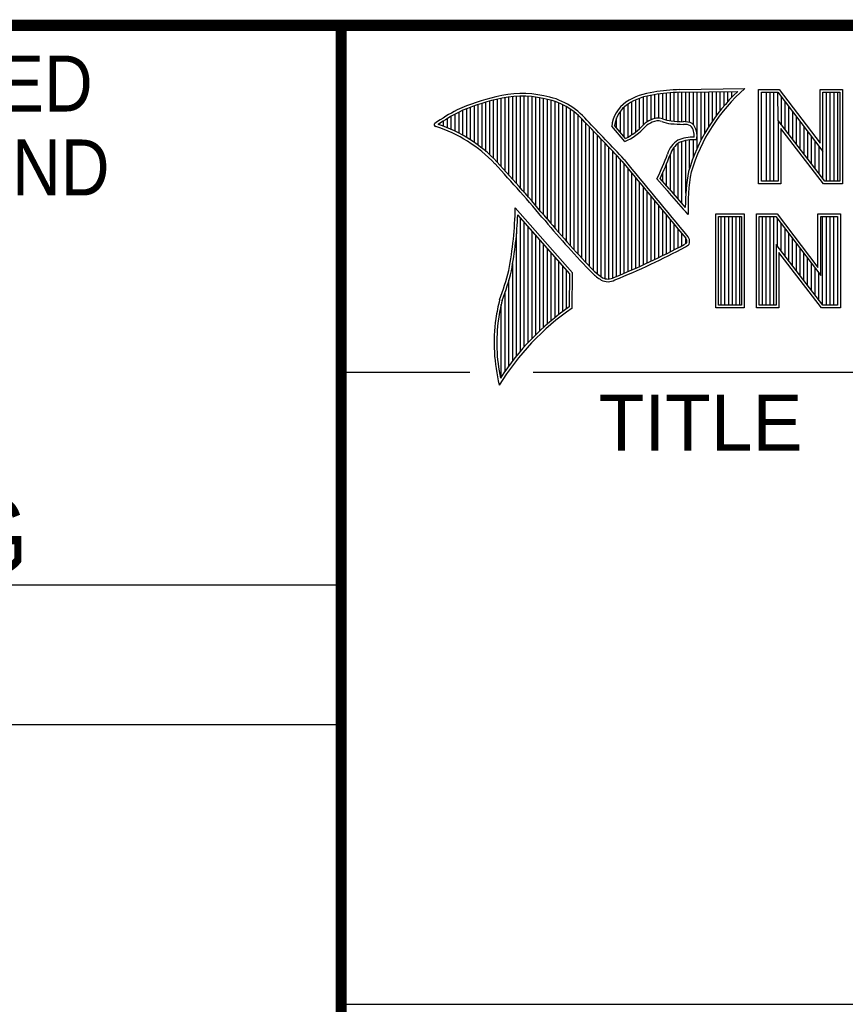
# Model space of a CAD drawing. Header units: inches. Extents: x 0 to 34, y 0 to 22.
# Tile 57 of 108: x 27.8 to 29.3, y 1.3 to 3. Entities that reach past the tile are written whole.
import ezdxf

# ---------------------------------------------------------------- set-up
doc = ezdxf.new("R2010")
doc.units = ezdxf.units.IN
doc.header["$LTSCALE"] = 1.87
doc.header["$MEASUREMENT"] = 0
doc.layers.get('0').update_dxf_attribs({"linetype": 'CONTINUOUS'})
doc.layers.add('NOTE', color=7, linetype='CONTINUOUS')
doc.styles.get("Standard").update_dxf_attribs({"font": 'txt', "width": 0.8})
doc.styles.add('TEXTSTYLE_2', font='txt')
doc.styles.add('TEXTSTYLE_3', font='txt', dxfattribs={"width": 0.9})

msp = doc.modelspace()

# ---------------------------------------------------------------- linework, layer by layer
at = {"color": 2, "linetype": 'CONTINUOUS'}
for p, q in [((28.3793, 3.0003), (33.5093, 3.0003)), ((28.3793, 3.0003), (28.3793, 1.2503)), ((28.9844, 2.885), (29.1009, 2.8868)), ((28.6659, 2.7474), (28.6659, 2.8695)), ((28.6727, 2.7398), (28.6727, 2.8708)), ((28.6796, 2.7323), (28.6796, 2.8719)), ((28.6865, 2.7247), (28.6865, 2.8727)), ((28.6933, 2.717), (28.6933, 2.8732)), ((28.7002, 2.7092), (28.7002, 2.8734)), ((28.707, 2.7014), (28.707, 2.8733)), ((28.7139, 2.6936), (28.7139, 2.873)), ((28.7208, 2.6856), (28.7208, 2.8724)), ((28.7276, 2.6776), (28.7276, 2.8716)), ((28.7345, 2.6696), (28.7345, 2.8704)), ((28.7414, 2.6615), (28.7414, 2.869)), ((28.913, 2.8153), (28.913, 2.8696)), ((28.9198, 2.8223), (28.9198, 2.8719)), ((28.9267, 2.8275), (28.9267, 2.8737)), ((28.9336, 2.8311), (28.9336, 2.875)), ((28.9404, 2.8335), (28.9404, 2.8759)), ((28.9473, 2.834), (28.9473, 2.8769)), ((28.9542, 2.8327), (28.9542, 2.8778)), ((28.961, 2.8306), (28.961, 2.8785)), ((28.9679, 2.8292), (28.9679, 2.8791)), ((28.9747, 2.8285), (28.9747, 2.8796)), ((28.9816, 2.828), (28.9816, 2.88)), ((28.9845, 2.8802), (29.0882, 2.8817)), ((28.9885, 2.8278), (28.9885, 2.8802)), ((28.9953, 2.8276), (28.9953, 2.8803)), ((29.0022, 2.8263), (29.0022, 2.8804)), ((29.0091, 2.822), (29.0091, 2.8805)), ((29.0159, 2.7805), (29.0159, 2.8806)), ((29.0228, 2.7947), (29.0228, 2.8807)), ((29.0297, 2.8073), (29.0297, 2.8808)), ((29.0365, 2.8188), (29.0365, 2.881)), ((29.0434, 2.8293), (29.0434, 2.8811)), ((29.0502, 2.8389), (29.0502, 2.8812)), ((29.0571, 2.8479), (29.0571, 2.8813)), ((29.064, 2.8562), (29.064, 2.8814)), ((29.0708, 2.8641), (29.0708, 2.8815)), ((29.0777, 2.8714), (29.0777, 2.8816)), ((29.1256, 2.8852), (29.1624, 2.8852)), ((29.1256, 2.7166), (29.1256, 2.8852)), ((29.1305, 2.8804), (29.16, 2.8804)), ((29.1305, 2.7215), (29.1305, 2.8804)), ((29.1395, 2.7215), (29.1395, 2.8804)), ((29.1462, 2.7215), (29.1462, 2.8804)), ((29.1529, 2.7215), (29.1529, 2.8804)), ((29.1604, 2.8299), (29.1596, 2.8804)), ((29.16, 2.8804), (29.2402, 2.7746)), ((29.1624, 2.8852), (29.2354, 2.7891)), ((29.1663, 2.8222), (29.1663, 2.872)), ((29.2354, 2.8852), (29.2754, 2.8852)), ((29.2354, 2.7891), (29.2354, 2.8852)), ((29.2402, 2.8804), (29.2705, 2.8804)), ((29.2402, 2.7746), (29.2402, 2.8804)), ((29.2469, 2.7215), (29.2469, 2.8804)), ((29.2536, 2.7215), (29.2536, 2.8804)), ((29.2603, 2.7215), (29.2603, 2.8804)), ((29.267, 2.7215), (29.267, 2.8804)), ((29.2705, 2.8804), (29.2705, 2.7215)), ((29.2754, 2.8852), (29.2754, 2.7166)), ((28.6109, 2.7952), (28.6109, 2.8535)), ((28.6178, 2.7906), (28.6178, 2.856)), ((28.6247, 2.7856), (28.6247, 2.8584)), ((28.6315, 2.7803), (28.6315, 2.8606)), ((28.6384, 2.7747), (28.6384, 2.8626)), ((28.6453, 2.7685), (28.6453, 2.8645)), ((28.6521, 2.762), (28.6521, 2.8662)), ((28.659, 2.7548), (28.659, 2.8679)), ((28.7482, 2.6533), (28.7482, 2.8677)), ((28.7551, 2.6452), (28.7551, 2.8659)), ((28.762, 2.6372), (28.762, 2.8638)), ((28.7688, 2.6293), (28.7688, 2.8611)), ((28.7757, 2.6214), (28.7757, 2.858)), ((28.7826, 2.6137), (28.7826, 2.8543)), ((28.8855, 2.8005), (28.8855, 2.854)), ((28.8924, 2.8003), (28.8924, 2.8594)), ((28.8992, 2.8044), (28.8992, 2.8634)), ((28.9061, 2.8094), (28.9061, 2.8668)), ((29.173, 2.8135), (29.173, 2.8632)), ((29.1798, 2.8048), (29.1798, 2.8543)), ((28.5766, 2.8137), (28.5766, 2.8374)), ((28.5835, 2.8105), (28.5835, 2.8412)), ((28.5904, 2.8071), (28.5904, 2.8449)), ((28.5972, 2.8034), (28.5972, 2.8479)), ((28.6041, 2.7994), (28.6041, 2.8508)), ((28.7894, 2.606), (28.7894, 2.8501)), ((28.7963, 2.5985), (28.7963, 2.8451)), ((28.8031, 2.591), (28.8031, 2.8394)), ((28.8718, 2.8167), (28.8718, 2.8343)), ((28.8786, 2.8086), (28.8786, 2.8464)), ((29.1865, 2.7961), (29.1865, 2.8455)), ((29.1932, 2.7873), (29.1932, 2.8367)), ((28.556, 2.8217), (28.556, 2.8246)), ((28.5629, 2.8193), (28.5629, 2.8291)), ((28.5698, 2.8166), (28.5698, 2.8333)), ((28.81, 2.5836), (28.81, 2.8328)), ((28.8169, 2.5762), (28.8169, 2.8253)), ((28.8237, 2.569), (28.8237, 2.8181)), ((28.8865, 2.792), (28.8631, 2.8194)), ((28.8878, 2.7979), (28.8682, 2.8209)), ((29.2438, 2.7215), (29.1604, 2.8299)), ((29.1604, 2.8299), (29.1604, 2.7215)), ((29.1999, 2.7786), (29.1999, 2.8278)), ((29.2066, 2.7699), (29.2066, 2.819)), ((28.8306, 2.5618), (28.8306, 2.8109)), ((28.8375, 2.5556), (28.8375, 2.8037)), ((29.2414, 2.7166), (29.1653, 2.8156)), ((29.1653, 2.8156), (29.1653, 2.7166)), ((29.2133, 2.7612), (29.2133, 2.8101)), ((29.22, 2.7525), (29.22, 2.8013)), ((28.8443, 2.5505), (28.8443, 2.7965)), ((28.8512, 2.5472), (28.8512, 2.7893)), ((28.8581, 2.5466), (28.8581, 2.782)), ((28.9747, 2.697), (28.9747, 2.7823)), ((28.9816, 2.689), (28.9816, 2.7889)), ((28.9885, 2.6813), (28.9885, 2.7921)), ((28.9953, 2.6998), (28.9953, 2.7939)), ((29.0022, 2.7448), (29.0022, 2.795)), ((29.0091, 2.7642), (29.0091, 2.7954)), ((29.2267, 2.7437), (29.2267, 2.7924)), ((29.2334, 2.735), (29.2334, 2.7836)), ((28.8649, 2.5483), (28.8649, 2.7748)), ((28.8718, 2.5513), (28.8718, 2.7675)), ((28.9679, 2.7053), (28.9679, 2.7699)), ((29.2402, 2.7263), (29.2402, 2.7746)), ((28.8786, 2.5541), (28.8786, 2.7602)), ((28.8855, 2.557), (28.8855, 2.7523)), ((28.961, 2.7133), (28.961, 2.7519)), ((28.8924, 2.5599), (28.8924, 2.744)), ((28.8992, 2.5628), (28.8992, 2.7357)), ((28.9542, 2.7212), (28.9542, 2.7362)), ((28.9061, 2.5659), (28.9061, 2.7274)), ((28.913, 2.5689), (28.913, 2.7191)), ((28.9198, 2.5721), (28.9198, 2.7107)), ((28.962, 2.7048), (28.9438, 2.7257)), ((28.9657, 2.7079), (28.9496, 2.7264)), ((29.1653, 2.7166), (29.1256, 2.7166)), ((29.1604, 2.7215), (29.1305, 2.7215)), ((29.2754, 2.7166), (29.2414, 2.7166)), ((29.2705, 2.7215), (29.2438, 2.7215)), ((28.9267, 2.5752), (28.9267, 2.7024)), ((28.9336, 2.5784), (28.9336, 2.6941)), ((28.9404, 2.5817), (28.9404, 2.6858)), ((28.9473, 2.585), (28.9473, 2.6775)), ((28.7934, 2.5573), (28.6909, 2.6738)), ((28.7886, 2.5555), (28.6954, 2.6613)), ((28.9542, 2.5884), (28.9542, 2.6692)), ((28.961, 2.5918), (28.961, 2.6609)), ((28.9997, 2.6619), (28.9953, 2.6667)), ((29.0492, 2.6631), (29.1, 2.6631)), ((29.0492, 2.4947), (29.0492, 2.6631)), ((29.0541, 2.6583), (29.0951, 2.6583)), ((29.0541, 2.4996), (29.0541, 2.6583)), ((29.0587, 2.4996), (29.0587, 2.6583)), ((29.0654, 2.4996), (29.0654, 2.6583)), ((29.0721, 2.4996), (29.0721, 2.6583)), ((29.0788, 2.4996), (29.0788, 2.6583)), ((29.0855, 2.4996), (29.0855, 2.6583)), ((29.0922, 2.4996), (29.0922, 2.6583)), ((29.0951, 2.6583), (29.0951, 2.4996)), ((29.1, 2.6631), (29.1, 2.4947)), ((29.1218, 2.6633), (29.1586, 2.6633)), ((29.1218, 2.4947), (29.1218, 2.6633)), ((29.1267, 2.6584), (29.1562, 2.6584)), ((29.1267, 2.4996), (29.1267, 2.6584)), ((29.1325, 2.4996), (29.1325, 2.6584)), ((29.1392, 2.4996), (29.1392, 2.6584)), ((29.1459, 2.4996), (29.1459, 2.6584)), ((29.1526, 2.4996), (29.1526, 2.6584)), ((29.1562, 2.6584), (29.2364, 2.5527)), ((29.1586, 2.6633), (29.2315, 2.5672)), ((29.2315, 2.6633), (29.2716, 2.6633)), ((29.2315, 2.5672), (29.2315, 2.6633)), ((29.2364, 2.6584), (29.2667, 2.6584)), ((29.2364, 2.5527), (29.2364, 2.6584)), ((29.2399, 2.4996), (29.2399, 2.6584)), ((29.2466, 2.4996), (29.2466, 2.6584)), ((29.2533, 2.4996), (29.2533, 2.6584)), ((29.26, 2.4996), (29.26, 2.6584)), ((29.2667, 2.6584), (29.2667, 2.4996)), ((29.2716, 2.6633), (29.2716, 2.4947)), ((28.7002, 2.4174), (28.7002, 2.6559)), ((28.707, 2.4253), (28.707, 2.6481)), ((28.7139, 2.4329), (28.7139, 2.6403)), ((28.9679, 2.5953), (28.9679, 2.6526)), ((28.9747, 2.5988), (28.9747, 2.6443)), ((29.1593, 2.6044), (29.1593, 2.6543)), ((29.1661, 2.5957), (29.1661, 2.6454)), ((28.6933, 2.4092), (28.6933, 2.6277)), ((28.7208, 2.4401), (28.7208, 2.6325)), ((28.7276, 2.447), (28.7276, 2.6247)), ((28.9816, 2.6024), (28.9816, 2.636)), ((28.9885, 2.606), (28.9885, 2.6277)), ((29.1728, 2.587), (29.1728, 2.6366)), ((29.1795, 2.5783), (29.1795, 2.6277)), ((28.7345, 2.4537), (28.7345, 2.6169)), ((28.7414, 2.46), (28.7414, 2.6091)), ((28.9953, 2.6099), (28.9953, 2.6194)), ((29.24, 2.4996), (29.1566, 2.608)), ((29.1566, 2.608), (29.1566, 2.4996)), ((29.1862, 2.5695), (29.1862, 2.6189)), ((29.1929, 2.5608), (29.1929, 2.6101)), ((28.7482, 2.4662), (28.7482, 2.6013)), ((28.7551, 2.472), (28.7551, 2.5935)), ((29.2376, 2.4947), (29.1615, 2.5937)), ((29.1615, 2.5937), (29.1615, 2.4947)), ((29.1996, 2.5521), (29.1996, 2.6012)), ((29.2063, 2.5434), (29.2063, 2.5924)), ((28.6865, 2.4005), (28.6865, 2.5745)), ((28.762, 2.4777), (28.762, 2.5857)), ((28.7688, 2.4831), (28.7688, 2.5779)), ((28.7757, 2.4884), (28.7757, 2.5701)), ((29.213, 2.5346), (29.213, 2.5835)), ((29.2197, 2.5259), (29.2197, 2.5747)), ((28.7826, 2.4934), (28.7826, 2.5623)), ((28.7875, 2.4969), (28.7886, 2.5555)), ((28.7923, 2.4943), (28.7934, 2.5573)), ((29.2265, 2.5172), (29.2265, 2.5658)), ((29.2332, 2.5085), (29.2332, 2.557)), ((28.6796, 2.3913), (28.6796, 2.5443)), ((28.6727, 2.3817), (28.6727, 2.5223)), ((28.6659, 2.3715), (28.6659, 2.501)), ((29.0951, 2.4996), (29.0541, 2.4996)), ((29.1566, 2.4996), (29.1267, 2.4996)), ((29.2667, 2.4996), (29.24, 2.4996)), ((29.1, 2.4947), (29.0492, 2.4947)), ((29.1615, 2.4947), (29.1218, 2.4947)), ((29.2716, 2.4947), (29.2376, 2.4947)), ((28.38, 2.38), (28.61, 2.38)), ((28.7231, 2.38), (33.5, 2.38)), ((25.58, 2), (28.38, 2)), ((25.58, 1.75), (28.38, 1.75)), ((28.3793, 1.2503), (33.5093, 1.2503))]:
    msp.add_line(p, q, dxfattribs=at)
at = {"color": 7, "linetype": 'CONTINUOUS', "const_width": 0.02}
for points in [[(25.58, 3), (33.5, 3)], [(28.38, 3), (28.38, 0.5)]]:
    msp.add_lwpolyline(points, dxfattribs=at)
at = {"color": 2, "linetype": 'CONTINUOUS'}
for centre, radius, start, end in [((29.3103, 2.6468), 0.3185, 131.1194, 163.4134), ((28.7308, 2.5386), 0.3417, 102.6162, 114.8514), ((28.7025, 2.6998), 0.1784, 77.2812, 105.0674), ((28.7025, 2.6998), 0.1736, 77.2325, 105.1014), ((28.7213, 2.7479), 0.1227, 40.1648, 80.8423), ((28.7213, 2.7479), 0.1276, 40.2336, 80.7738), ((28.9506, 2.7677), 0.1134, 96.3007, 123.1683), ((28.9506, 2.7677), 0.1086, 96.2448, 123.1265), ((29.0012, 2.475), 0.4104, 92.3477, 98.8369), ((29.0012, 2.475), 0.4056, 92.3565, 98.8522), ((29.3103, 2.6468), 0.3233, 133.4016, 163.4573), ((28.7308, 2.5386), 0.3369, 102.5985, 114.8293), ((28.9233, 2.8131), 0.0605, 125.0326, 174.0473), ((28.9233, 2.8131), 0.0556, 125.1127, 171.9558), ((28.7753, 2.4938), 0.4018, 117.9346, 124.569), ((28.7753, 2.4938), 0.3969, 117.9533, 124.0367), ((28.9458, 2.807), 0.0271, 72.6167, 117.3893), ((28.5489, 2.822), 0.00299, 121.3524, 265.803), ((28.4751, 2.5845), 0.2458, 43.1667, 72.5704), ((28.4751, 2.5845), 0.2507, 43.1667, 71.8499), ((21.1581, -4.5074), 10.6031, 43.24659, 43.76754), ((21.1581, -4.5074), 10.6079, 43.24574, 43.76673), ((28.8427, 2.8903), 0.1076, 293.9922, 318.4433), ((28.8427, 2.8903), 0.1028, 295.9955, 318.5906), ((28.9521, 2.7868), 0.048, 112.9192, 132.2696), ((28.9521, 2.7868), 0.0432, 112.6635, 131.9293), ((28.9458, 2.807), 0.0222, 72.9386, 117.864), ((28.9776, 2.8958), 0.0722, 249.5553, 263.1674), ((28.9776, 2.8958), 0.0673, 249.4421, 263.134), ((28.9951, 3.0772), 0.2544, 264.112, 269.1019), ((28.9951, 3.0772), 0.2495, 264.1212, 269.0704), ((28.9924, 2.7937), 0.0341, 64.4657, 92.2507), ((28.9924, 2.7937), 0.0292, 66.3199, 92.502), ((28.9831, 2.8025), 0.0276, 355.2993, 40.45), ((28.9831, 2.8025), 0.0325, 347.1186, 42.4046), ((29.0102, 2.7231), 0.0771, 89.6555, 111.8728), ((29.0054, 2.7573), 0.0444, 122.696, 163.5009), ((29.0054, 2.7573), 0.0396, 123.3504, 163.7172), ((29.0102, 2.7231), 0.0723, 86.3771, 111.5055), ((28.547, 2.9226), 0.443, 333.6071, 339.8417), ((28.547, 2.9226), 0.4478, 334.0205, 339.8621), ((26.652, 0.9006), 2.7324, 39.9155, 42.7665), ((129.7875, 86.0025), 130.8121, 219.521915, 219.600266), ((129.7875, 86.0025), 130.8073, 219.521847, 219.600368), ((29.3273, 2.6768), 0.3327, 169.238, 180.3751), ((29.3273, 2.6768), 0.3279, 169.2806, 182.6074), ((29.5269, 3.164), 0.728, 219.1094, 223.0893), ((29.5269, 3.164), 0.7231, 219.1028, 222.5928), ((28.0416, 2.6849), 0.6494, 349.0855, 359.0208), ((28.0416, 2.6849), 0.6542, 349.0755, 357.9397), ((30.1411, 3.8249), 1.8249, 220.0426, 224.0118), ((30.1411, 3.8249), 1.8201, 220.0428, 224.0077), ((28.9714, 2.6031), 0.0338, 24.6833, 34.3208), ((28.389, 3.7322), 1.2758, 291.9868, 298.2489), ((28.9805, 2.6304), 0.0253, 299.2554, 311.2666), ((28.9805, 2.6304), 0.0301, 299.1713, 314.8064), ((28.9714, 2.6031), 0.0289, 26.3669, 33.8971), ((28.9692, 2.6145), 0.0281, 353.6896, 3.0529), ((28.9692, 2.6145), 0.033, 350.4808, 4.7809), ((28.389, 3.7322), 1.2806, 291.9989, 298.2507), ((28.2599, 2.6636), 0.4315, 339.0707, 346.3663), ((28.2599, 2.6636), 0.4364, 339.1089, 346.3814), ((28.9081, 2.6424), 0.1167, 227.0935, 236.9215), ((28.9081, 2.6424), 0.1118, 227.1594, 236.7882), ((28.8564, 2.568), 0.0263, 242.8488, 298.0515), ((28.8564, 2.568), 0.0215, 243.4895, 298.6992), ((29.0668, 2.4083), 0.4163, 165.9357, 170.6856), ((29.0668, 2.4083), 0.4115, 165.9758, 170.6758), ((29.0517, 2.1188), 0.4564, 124.643, 148.5565), ((29.0517, 2.1188), 0.4613, 124.9511, 147.0981), ((28.9728, 2.4332), 0.3197, 172.3562, 193.7958), ((28.9728, 2.4332), 0.3149, 172.369, 191.6868)]:
    msp.add_arc(centre, radius, start, end, dxfattribs=at)
at = {"color": 7, "linetype": 'CONTINUOUS'}
msp.add_arc((26.6525, 0.9011), 2.7269, 39.915, 42.7661, dxfattribs=at)

# ---------------------------------------------------------------- texts
at = {"color": 2, "linetype": 'CONTINUOUS', "char_height": 0.1, "line_spacing_factor": 0.9}
for s, insert, width, attachment_point, style in [('UNLESS OTHERWISE SPECIFIED', (26.9799, 2.9459), 2.34, 2, 'TEXTSTYLE_3'), ('DIMENSIONS ARE IN INCHES AND', (26.9799, 2.7959), 2.52, 2, 'TEXTSTYLE_3'), ('TITLE', (28.8397, 2.3397), 0.5, 1, 'TEXTSTYLE_2')]:
    msp.add_mtext(s, dxfattribs=dict(at, insert=insert, width=width, attachment_point=attachment_point, style=style))
at = {"color": 7, "linetype": 'CONTINUOUS', "insert": (26.9127, 2.1549), "char_height": 0.135, "width": 2.16, "attachment_point": 2, "line_spacing_factor": 0.9}
msp.add_mtext('DO NOT SCALE DRAWING', dxfattribs=at)
at = {"color": 2, "linetype": 'CONTINUOUS', "insert": (26.9296, 1.9368), "char_height": 0.12, "width": 2.112, "attachment_point": 2, "line_spacing_factor": 0.9}
msp.add_mtext('THIRD ANGLE PROJECTION', dxfattribs=at)
at = {"layer": 'NOTE', "color": 7, "linetype": 'CONTINUOUS', "insert": (30.9443, 1.9853), "char_height": 0.2, "width": 3.52, "attachment_point": 2, "line_spacing_factor": 0.9}
msp.add_mtext('NI EVS-146X\\PEMBEDDED VISION SYSTEM', dxfattribs=at)

doc.saveas('drawing.dxf')
